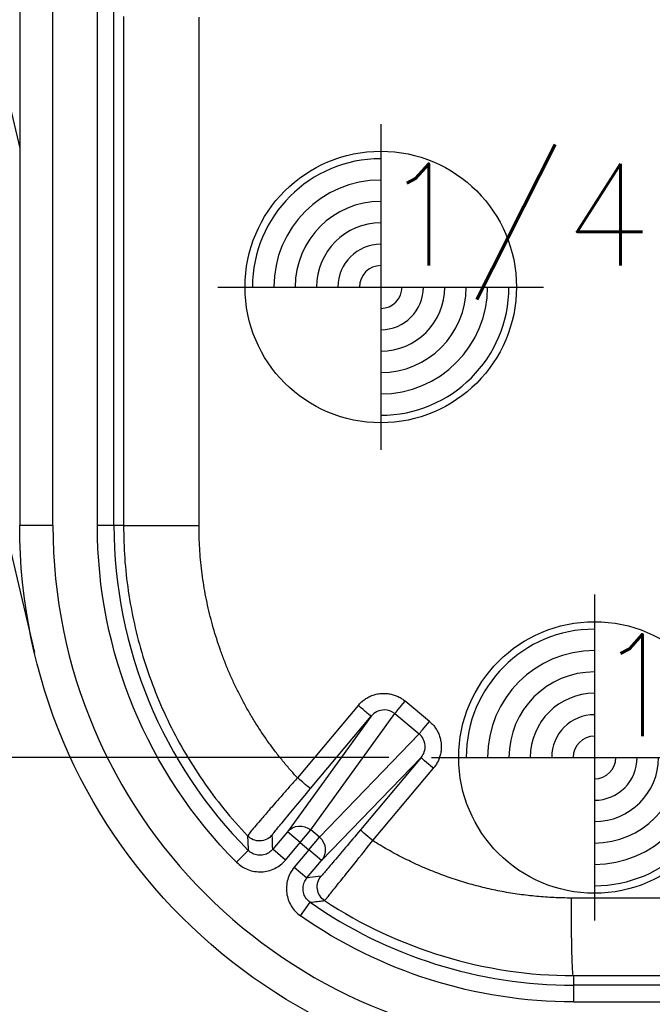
# Model space of a CAD drawing. Extents: x 2651 to 11825, y -3833 to 1075.
# Tile 240 of 256: x 4085 to 4100, y 228 to 251. Entities that reach past the tile are written whole.
import ezdxf

# ---------------------------------------------------------------- set-up
doc = ezdxf.new("R2010")
doc.units = 0
doc.header["$LTSCALE"] = 10
doc.linetypes.add('CNSHID', pattern=[4, 3, -1])
doc.linetypes.add('HIDDEN', pattern=[0.375, 0.25, -0.125])
doc.layers.get('0').update_dxf_attribs({"linetype": 'CONTINUOUS'})
doc.layers.get('Defpoints').update_dxf_attribs({"linetype": 'CONTINUOUS'})
for name, color, linetype in [('1', 7, 'CONTINUOUS'), ('COOL', 150, 'HIDDEN'), ('DIM', 3, 'CONTINUOUS'), ('PIN', 3, 'CONTINUOUS'), ('WL1-HL', 4, 'CNSHID')]:
    doc.layers.add(name, color=color, linetype=linetype)
doc.styles.get("Standard").update_dxf_attribs({"font": 'romans.shx'})
doc.dimstyles.new('MM& INCH5', dxfattribs={"dimtxt": 5, "dimasz": 2.5, "dimexe": 1, "dimexo": 0.5, "dimtad": 0, "dimrnd": 1.38778e-17, "dimzin": 9, "dimdsep": 46, "dimtxsty": 'Standard', "dimblk": 'CLOSED', "dimcen": 0, "dimclrd": 3, "dimclre": 3, "dimclrt": 3, "dimazin": 2, "dimtfac": 0.75, "dimtofl": 0, "dimtmove": 0, "dimatfit": 3, "dimfxl": 0, "dimtolj": 1, "dimarcsym": 0})
doc.dimstyles.new('T5', dxfattribs={"dimtxt": 5, "dimasz": 4, "dimexe": 1.5, "dimexo": 1, "dimgap": 1.5, "dimtad": 0, "dimrnd": 1.38778e-17, "dimzin": 9, "dimdsep": 46, "dimtxsty": 'Standard', "dimblk": 'CLOSED', "dimcen": 0, "dimclrd": 3, "dimclre": 3, "dimclrt": 3, "dimazin": 2, "dimtfac": 0.75, "dimtofl": 0, "dimtmove": 0, "dimatfit": 3, "dimfxl": 0, "dimtolj": 1, "dimarcsym": 0})

# ---------------------------------------------------------------- blocks, each defined once
blk = doc.blocks.new('DSD')
at = {"layer": '1', "color": 7, "linetype": 'Continuous'}
for p, q in [((451.7, 500.646), (459.524, 467.445)), ((459.179, 497.134), (459.179, 470.416)), ((456.588, 490.224), (459.179, 479.237))]:
    blk.add_line(p, q, dxfattribs=at)
at = {"layer": '1', "color": 110, "linetype": 'Continuous'}
blk.add_line((459.956, 470.416), (459.956, 497.134), dxfattribs=at)
at = {"layer": '1', "color": 252, "linetype": 'Continuous'}
for p, q in [((459.956, 470.416), (459.956, 497.134)), ((460.995, 482.542), (460.995, 470.416)), ((461.384, 470.416), (461.384, 482.542)), ((461.608, 482.319), (461.608, 470.416)), ((463.374, 470.416), (463.374, 482.306)), ((459.956, 470.416), (459.179, 470.416)), ((461.384, 470.416), (460.995, 470.416)), ((461.608, 470.416), (461.384, 470.416)), ((461.608, 470.416), (463.374, 470.416)), ((467.096, 466.21), (465.676, 464.517)), ((468.765, 465.838), (468.196, 466.313)), ((465.987, 463.3), (467.958, 466.018)), ((467.958, 466.018), (468.527, 465.543)), ((467.404, 465.96), (465.442, 463.254)), ((465.984, 464.267), (467.404, 465.96)), ((468.527, 465.543), (466.191, 463.129)), ((466.241, 462.583), (468.569, 464.99)), ((468.569, 464.99), (467.15, 463.299)), ((467.438, 463.049), (468.857, 464.74)), ((465.442, 463.254), (465.1, 462.846)), ((465.739, 463.004), (465.442, 463.254)), ((465.739, 463.004), (465.987, 463.3)), ((466.191, 463.129), (465.987, 463.3)), ((465.397, 462.596), (465.739, 463.004)), ((465.739, 463.004), (465.943, 462.833)), ((465.943, 462.833), (466.191, 463.129)), ((464.527, 462.821), (464.252, 462.547)), ((465.397, 462.596), (465.1, 462.846)), ((465.943, 462.833), (465.601, 462.426)), ((466.241, 462.583), (465.943, 462.833)), ((465.899, 462.176), (466.241, 462.583)), ((465.601, 462.426), (465.899, 462.176)), ((465.751, 461.289), (465.974, 461.607)), ((488.925, 461.711), (472.085, 461.707)), ((472.133, 459.893), (488.973, 459.897)), ((472.133, 459.893), (472.133, 459.668)), ((488.973, 459.668), (472.133, 459.668)), ((472.133, 459.668), (472.133, 459.279)), ((472.133, 459.279), (488.973, 459.279))]:
    blk.add_line(p, q, dxfattribs=at)
at = {"layer": '1', "color": 7, "linetype": 'Continuous', "extrusion": (0, 0, -1)}
blk.add_arc((-472.133, 470.416), 12.954, 270, 0, dxfattribs=at)
at = {"layer": '1', "color": 110, "linetype": 'Continuous'}
blk.add_arc((472.133, 470.416), 12.177, 180, 270, dxfattribs=at)
at = {"layer": '1', "color": 252, "linetype": 'Continuous'}
for radius, start, end in [(12.177, 180, 270), (10.748, 180, 224.96), (10.748, 235.04, 270)]:
    blk.add_arc((472.133, 470.416), radius, start, end, dxfattribs=at)
at = {"layer": '1', "color": 252, "linetype": 'Continuous', "extrusion": (0, 0, -1)}
for start, end in [(315.04, 0), (270, 304.96)]:
    blk.add_arc((-472.133, 470.416), 11.137, start, end, dxfattribs=at)
for centre, major_axis, ratio, start_param, end_param in [((467.106, 466.21), (-0.298, 0.25), 0.016827, 3.150321, 4.732446), ((468.206, 466.313), (0.249, 0.298), 0.020097, 3.263954, 4.695612), ((468.775, 465.838), (0.249, 0.298), 0.020097, 3.263954, 4.695612), ((468.867, 464.74), (0.298, -0.25), 0.016833, 1.590848, 3.132865), ((465.686, 464.517), (-0.298, 0.25), 0.016827, 3.150321, 4.732446), ((465.739, 463.004), (0.315, -0.228), 0.992489, 3.212987, 4.782718), ((467.448, 463.049), (-0.298, 0.25), 0.016833, 4.732441, 6.274457), ((464.789, 463.43), (-0.388, -0.012), 0.999914, 3.870966, 5.553812), ((465.943, 462.833), (0.279, -0.27), 0.992489, 4.64206, 6.211791), ((466.528, 461.972), (-0.056, 0.385), 0.999914, 3.870947, 5.55383), ((472.133, 461.707), (0, -1.814), 0.026177, 0.00873, 1.570802)]:
    blk.add_ellipse(centre, major_axis=major_axis, ratio=ratio, start_param=start_param, end_param=end_param, dxfattribs=at)
at = {"layer": '1', "color": 252, "linetype": 'Continuous'}
for points, knots in [([(461.608, 470.416), (461.613, 470.162), (461.624, 469.65), (461.711, 468.882), (461.852, 468.115), (462.053, 467.352), (462.314, 466.599), (462.634, 465.86), (463.013, 465.141), (463.453, 464.447), (463.947, 463.78), (464.32, 463.368), (464.508, 463.162)], [0, 0, 0, 0, 0.095412, 0.191843, 0.289293, 0.387763, 0.487253, 0.587763, 0.689292, 0.791841, 0.895411, 1, 1, 1, 1]), ([(468.569, 464.99), (468.637, 465.07), (468.671, 465.176), (468.655, 465.38), (468.605, 465.478), (468.527, 465.543)], [0, 0, 0, 0, 0.5, 0.5, 1, 1, 1, 1]), ([(465.676, 464.517), (465.615, 464.449), (465.496, 464.314), (465.327, 464.123), (465.175, 463.95), (465.045, 463.8), (464.937, 463.674), (464.765, 463.473), (464.558, 463.234), (464.525, 463.186), (464.508, 463.162)], [0, 0, 0, 0, 0.098273, 0.192699, 0.281493, 0.363195, 0.43672, 0.501355, 0.746562, 1, 1, 1, 1]), ([(465.087, 463.179), (465.087, 463.184), (465.11, 463.212), (465.178, 463.296), (465.205, 463.33), (465.27, 463.409), (465.308, 463.455), (465.431, 463.605), (465.531, 463.726), (465.747, 463.984), (465.864, 464.125), (465.984, 464.267)], [0, 0, 0, 0, 0.25, 0.25, 0.375, 0.375, 0.5, 0.5, 0.75, 0.75, 1, 1, 1, 1]), ([(467.15, 463.299), (467.03, 463.156), (466.913, 463.017), (466.748, 462.822), (466.696, 462.76), (466.597, 462.643), (466.549, 462.588), (466.422, 462.439), (466.353, 462.359), (466.259, 462.251), (466.234, 462.222), (466.229, 462.221)], [0, 0, 0, 0, 0.25, 0.25, 0.375, 0.375, 0.5, 0.5, 0.75, 0.75, 1, 1, 1, 1]), ([(464.508, 463.163), (464.508, 463.158), (464.508, 463.154), (464.509, 463.138), (464.51, 463.124), (464.513, 463.055), (464.516, 463), (464.521, 462.928), (464.522, 462.912), (464.524, 462.87), (464.525, 462.846), (464.527, 462.821)], [0, 0, 0, 0, 0.03027, 0.03027, 0.151349, 0.151349, 0.635664, 0.635664, 0.782653, 0.782653, 1, 1, 1, 1]), ([(465.1, 462.846), (465.096, 462.935), (465.092, 463.025), (465.089, 463.137), (465.088, 463.158), (465.087, 463.18)], [0, 0, 0, 0, 0.806966, 0.806966, 1, 1, 1, 1]), ([(466.313, 461.648), (466.316, 461.651), (466.323, 461.658), (466.365, 461.709), (466.433, 461.792), (466.527, 461.909), (466.683, 462.103), (466.973, 462.462), (467.264, 462.83), (467.438, 463.049)], [0, 0, 0, 0, 0.094956, 0.193629, 0.295034, 0.397999, 0.501243, 0.703195, 1, 1, 1, 1]), ([(465.1, 462.846), (465.071, 462.818), (465.01, 462.758), (464.886, 462.709), (464.751, 462.703), (464.623, 462.741), (464.558, 462.795), (464.527, 462.821)], [0, 0, 0, 0, 0.188754, 0.394177, 0.605822, 0.811245, 1, 1, 1, 1]), ([(464.252, 462.547), (464.329, 462.47), (464.42, 462.411), (464.62, 462.333), (464.729, 462.315), (464.942, 462.324), (465.049, 462.351), (465.241, 462.446), (465.328, 462.513), (465.397, 462.596)], [0, 0, 0, 0, 0.25, 0.25, 0.5, 0.5, 0.75, 0.75, 1, 1, 1, 1]), ([(465.601, 462.426), (465.531, 462.342), (465.48, 462.246), (465.42, 462.04), (465.412, 461.93), (465.44, 461.718), (465.476, 461.614), (465.587, 461.431), (465.662, 461.351), (465.751, 461.289)], [0, 0, 0, 0, 0.25, 0.25, 0.5, 0.5, 0.75, 0.75, 1, 1, 1, 1]), ([(465.974, 461.607), (465.943, 461.634), (465.878, 461.689), (465.818, 461.808), (465.801, 461.942), (465.827, 462.073), (465.875, 462.142), (465.899, 462.176)], [0, 0, 0, 0, 0.188755, 0.394179, 0.605823, 0.811246, 1, 1, 1, 1]), ([(466.23, 462.222), (466.142, 462.209), (466.055, 462.197), (465.945, 462.182), (465.922, 462.179), (465.899, 462.176)], [0, 0, 0, 0, 0.788285, 0.788285, 1, 1, 1, 1]), ([(465.972, 461.607), (465.977, 461.608), (465.982, 461.608), (465.997, 461.61), (466.011, 461.612), (466.079, 461.62), (466.134, 461.626), (466.23, 461.638), (466.271, 461.643), (466.313, 461.648)], [0, 0, 0, 0, 0.030224, 0.030224, 0.151118, 0.151118, 0.634697, 0.634697, 1, 1, 1, 1])]:
    blk.add_open_spline(points, degree=3, knots=knots, dxfattribs=at)
at = {"layer": '1', "color": 7, "linetype": 'Continuous'}
for points, weights in [([(465.676, 464.517), (464.178, 466.144), (463.374, 468.205), (463.374, 470.416)], [1, 0.954385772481, 0.954385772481, 1]), ([(472.085, 461.707), (470.429, 461.707), (468.838, 462.166), (467.438, 463.049)], [1, 0.973777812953, 0.973777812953, 1])]:
    blk.add_rational_spline(points, weights, degree=3, dxfattribs=at)
at = {"layer": '1', "color": 252, "linetype": 'Continuous'}
for points in [[(467.096, 466.21), (467.391, 466.562), (467.846, 466.605), (468.196, 466.313)], [(468.765, 465.838), (469.114, 465.547), (469.152, 465.092), (468.857, 464.74)]]:
    blk.add_rational_spline(points, [1, 0.80498879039, 0.80498879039, 1], degree=3, dxfattribs=at)
for points in [[(467.708, 466.106), (467.593, 466.105), (467.479, 466.05), (467.404, 465.96)], [(467.958, 466.018), (467.889, 466.075), (467.799, 466.107), (467.708, 466.106)], [(466.313, 461.648), (468.026, 460.512), (470.077, 459.893), (472.133, 459.893)]]:
    blk.add_open_spline(points, degree=3, dxfattribs=at)
blk = doc.blocks.new('*D143')
at = {"layer": 'Defpoints', "color": 0}
for p in [(4171.684, 387.642), (3870.047, 255.642), (3896.684, 255.642)]:
    blk.add_point(p, dxfattribs=at)
at = {"layer": 'DIM', "color": 3, "lineweight": -2}
blk.add_line((3896.184, 255.642), (3870.047, 255.642), dxfattribs=at)
at = {"layer": 'DIM', "color": 3, "insert": (3847.041, 255.642), "char_height": 5, "attachment_point": 5}
blk.add_mtext('\\A1;132 [5.197]', dxfattribs=at)
blk = doc.blocks.new('_Closed')
at = {"color": 0, "linetype": 'ByBlock', "lineweight": -2}
for p, q in [((-1, 0.1667), (0, 0)), ((-1, 0.1667), (-1, -0.1667)), ((0, 0), (-1, -0.1667)), ((0, 0), (-1, 0))]:
    blk.add_line(p, q, dxfattribs=at)
blk = doc.blocks.new('*D145')
at = {"layer": 'Defpoints', "color": 0}
for p in [(4171.684, 387.642), (3870.047, 212.642), (3896.684, 212.642)]:
    blk.add_point(p, dxfattribs=at)
at = {"layer": 'DIM', "color": 3, "lineweight": -2}
blk.add_line((3896.184, 212.642), (3870.047, 212.642), dxfattribs=at)
at = {"layer": 'DIM', "color": 3, "insert": (3849.422, 212.642), "char_height": 5, "attachment_point": 5}
blk.add_mtext('\\A1;175 [6.89]', dxfattribs=at)
blk = doc.blocks.new('*D146')
at = {"layer": 'Defpoints', "color": 0}
for p in [(4171.684, 387.642), (3870.047, 182.642), (3896.684, 182.642)]:
    blk.add_point(p, dxfattribs=at)
at = {"layer": 'DIM', "color": 3, "lineweight": -2}
blk.add_line((3896.184, 182.642), (3870.047, 182.642), dxfattribs=at)
at = {"layer": 'DIM', "color": 3, "insert": (3846.684, 182.642), "char_height": 5, "attachment_point": 5}
blk.add_mtext('\\A1;205 [8.071]', dxfattribs=at)
blk = doc.blocks.new('*D147')
at = {"layer": 'Defpoints', "color": 0}
for p in [(4171.684, 387.642), (3870.047, 162.642), (3896.684, 162.642)]:
    blk.add_point(p, dxfattribs=at)
at = {"layer": 'DIM', "color": 3, "lineweight": -2}
blk.add_line((3896.184, 162.642), (3870.047, 162.642), dxfattribs=at)
at = {"layer": 'DIM', "color": 3, "insert": (3846.684, 162.642), "char_height": 5, "attachment_point": 5}
blk.add_mtext('\\A1;225 [8.858]', dxfattribs=at)
blk = doc.blocks.new('*D148')
at = {"layer": 'Defpoints', "color": 0}
for p in [(4171.684, 387.642), (3870.047, 119.642), (3896.684, 119.642)]:
    blk.add_point(p, dxfattribs=at)
at = {"layer": 'DIM', "color": 3, "lineweight": -2}
blk.add_line((3896.184, 119.642), (3870.047, 119.642), dxfattribs=at)
at = {"layer": 'DIM', "color": 3, "insert": (3844.303, 119.642), "char_height": 5, "attachment_point": 5}
blk.add_mtext('\\A1;268 [10.551]', dxfattribs=at)
blk = doc.blocks.new('*D149')
at = {"layer": 'Defpoints', "color": 0}
for p in [(4171.684, 387.642), (3870.047, 12.642), (3896.684, 12.642)]:
    blk.add_point(p, dxfattribs=at)
at = {"layer": 'DIM', "color": 3, "lineweight": -2}
blk.add_line((3896.184, 12.642), (3870.047, 12.642), dxfattribs=at)
at = {"layer": 'DIM', "color": 3, "insert": (3844.303, 12.642), "char_height": 5, "attachment_point": 5}
blk.add_mtext('\\A1;375 [14.764]', dxfattribs=at)
blk = doc.blocks.new('*D150')
at = {"layer": 'Defpoints', "color": 0}
for p in [(4171.684, 387.642), (3870.047, 55.642), (3896.684, 55.642)]:
    blk.add_point(p, dxfattribs=at)
at = {"layer": 'DIM', "color": 3, "lineweight": -2}
blk.add_line((3896.184, 55.642), (3870.047, 55.642), dxfattribs=at)
at = {"layer": 'DIM', "color": 3, "insert": (3844.303, 55.642), "char_height": 5, "attachment_point": 5}
blk.add_mtext('\\A1;332 [13.071]', dxfattribs=at)
blk = doc.blocks.new('*D151')
at = {"layer": 'Defpoints', "color": 0}
for p in [(4171.684, 387.642), (3870.047, -22.358), (3962.156, -22.358)]:
    blk.add_point(p, dxfattribs=at)
at = {"layer": 'DIM', "color": 3, "lineweight": -2}
blk.add_line((3961.656, -22.358), (3870.047, -22.358), dxfattribs=at)
at = {"layer": 'DIM', "color": 3, "insert": (3844.303, -22.358), "char_height": 5, "attachment_point": 5}
blk.add_mtext('\\A1;410 [16.142]', dxfattribs=at)
blk = doc.blocks.new('*D152')
at = {"layer": 'Defpoints', "color": 0}
for p in [(4171.684, 387.642), (3870.047, -84.358), (3941.504, -84.358)]:
    blk.add_point(p, dxfattribs=at)
at = {"layer": 'DIM', "color": 3, "lineweight": -2}
blk.add_line((3941.004, -84.358), (3870.047, -84.358), dxfattribs=at)
at = {"layer": 'DIM', "color": 3, "insert": (3844.303, -84.358), "char_height": 5, "attachment_point": 5}
blk.add_mtext('\\A1;472 [18.583]', dxfattribs=at)
blk = doc.blocks.new('*D153')
at = {"layer": 'Defpoints', "color": 0}
for p in [(4171.684, 387.642), (3870.047, -57.358), (4069.264, -57.358)]:
    blk.add_point(p, dxfattribs=at)
at = {"layer": 'DIM', "color": 3, "lineweight": -2}
blk.add_line((4068.764, -57.358), (3870.047, -57.358), dxfattribs=at)
at = {"layer": 'DIM', "color": 3, "insert": (3846.684, -57.358), "char_height": 5, "attachment_point": 5}
blk.add_mtext('\\A1;445 [17.52]', dxfattribs=at)
blk = doc.blocks.new('*D154')
at = {"layer": 'Defpoints', "color": 0}
for p in [(4171.684, 387.642), (3870.047, -104.358), (4071.444, -104.358)]:
    blk.add_point(p, dxfattribs=at)
at = {"layer": 'DIM', "color": 3, "lineweight": -2}
blk.add_line((4070.944, -104.358), (3870.047, -104.358), dxfattribs=at)
at = {"layer": 'DIM', "color": 3, "insert": (3846.684, -104.358), "char_height": 5, "attachment_point": 5}
blk.add_mtext('\\A1;492 [19.37]', dxfattribs=at)
blk = doc.blocks.new('*D155')
at = {"layer": 'Defpoints', "color": 0}
for p in [(4171.684, 387.642), (3870.047, -124.358), (4057.484, -124.358)]:
    blk.add_point(p, dxfattribs=at)
at = {"layer": 'DIM', "color": 3, "lineweight": -2}
blk.add_line((4056.984, -124.358), (3870.047, -124.358), dxfattribs=at)
at = {"layer": 'DIM', "color": 3, "insert": (3844.303, -124.358), "char_height": 5, "attachment_point": 5}
blk.add_mtext('\\A1;512 [20.157]', dxfattribs=at)
blk = doc.blocks.new('*D191')
at = {"layer": 'Defpoints', "color": 0}
for p in [(4171.684, 387.642), (3870.047, 190.642), (4098.024, 184.442)]:
    blk.add_point(p, dxfattribs=at)
at = {"layer": 'DIM', "color": 3, "lineweight": -2}
for p, q in [((3875.047, 190.642), (3870.047, 190.642)), ((3880.047, 184.442), (3875.047, 190.642)), ((4097.524, 184.442), (3880.047, 184.442))]:
    blk.add_line(p, q, dxfattribs=at)
at = {"layer": 'DIM', "color": 3, "insert": (3851.446, 190.642), "char_height": 5, "attachment_point": 5}
blk.add_mtext('\\A1;203.2 [8]', dxfattribs=at)
blk = doc.blocks.new('*D192')
at = {"layer": 'Defpoints', "color": 0}
for p in [(4171.684, 387.642), (3870.047, 32.042), (4076.434, 32.042)]:
    blk.add_point(p, dxfattribs=at)
at = {"layer": 'DIM', "color": 3, "lineweight": -2}
blk.add_line((4075.934, 32.042), (3870.047, 32.042), dxfattribs=at)
at = {"layer": 'DIM', "color": 3, "insert": (3849.065, 32.042), "char_height": 5, "attachment_point": 5}
blk.add_mtext('\\A1;355.6 [14]', dxfattribs=at)
blk = doc.blocks.new('*D194')
at = {"layer": 'Defpoints', "color": 0}
for p in [(4171.684, 387.642), (3974.684, -117.538), (3974.684, -149.953)]:
    blk.add_point(p, dxfattribs=at)
at = {"layer": 'DIM', "color": 3, "lineweight": -2}
blk.add_line((3974.684, -118.038), (3974.684, -149.953), dxfattribs=at)
at = {"layer": 'DIM', "color": 3, "insert": (3974.684, -172.959), "char_height": 5, "attachment_point": 5, "rotation": 90}
blk.add_mtext('\\A1;197 [7.756]', dxfattribs=at)
blk = doc.blocks.new('*D195')
at = {"layer": 'Defpoints', "color": 0}
for p in [(4171.684, 387.642), (4046.684, -137.358), (4046.684, -149.953)]:
    blk.add_point(p, dxfattribs=at)
at = {"layer": 'DIM', "color": 3, "lineweight": -2}
blk.add_line((4046.684, -137.858), (4046.684, -149.953), dxfattribs=at)
at = {"layer": 'DIM', "color": 3, "insert": (4046.684, -172.959), "char_height": 5, "attachment_point": 5, "rotation": 90}
blk.add_mtext('\\A1;125 [4.921]', dxfattribs=at)
blk = doc.blocks.new('*D196')
at = {"layer": 'Defpoints', "color": 0}
for p in [(4171.684, 387.642), (4064.684, -131.558), (4064.684, -149.953)]:
    blk.add_point(p, dxfattribs=at)
at = {"layer": 'DIM', "color": 3, "lineweight": -2}
blk.add_line((4064.684, -132.058), (4064.684, -149.953), dxfattribs=at)
at = {"layer": 'DIM', "color": 3, "insert": (4064.684, -172.959), "char_height": 5, "attachment_point": 5, "rotation": 90}
blk.add_mtext('\\A1;107 [4.213]', dxfattribs=at)
blk = doc.blocks.new('*D197')
at = {"layer": 'Defpoints', "color": 0}
for p in [(4171.684, 387.642), (4086.684, -119.598), (4086.684, -149.953)]:
    blk.add_point(p, dxfattribs=at)
at = {"layer": 'DIM', "color": 3, "lineweight": -2}
blk.add_line((4086.684, -120.098), (4086.684, -149.953), dxfattribs=at)
at = {"layer": 'DIM', "color": 3, "insert": (4086.684, -170.935), "char_height": 5, "attachment_point": 5, "rotation": 90}
blk.add_mtext('\\A1;85 [3.346]', dxfattribs=at)
blk = doc.blocks.new('*D198')
at = {"layer": 'Defpoints', "color": 0}
for p in [(4171.684, 387.642), (4096.684, -84.778), (4096.684, -149.953)]:
    blk.add_point(p, dxfattribs=at)
at = {"layer": 'DIM', "color": 3, "lineweight": -2}
blk.add_line((4096.684, -85.278), (4096.684, -149.953), dxfattribs=at)
at = {"layer": 'DIM', "color": 3, "insert": (4096.684, -170.935), "char_height": 5, "attachment_point": 5, "rotation": 90}
blk.add_mtext('\\A1;75 [2.953]', dxfattribs=at)
blk = doc.blocks.new('*D279')
at = {"layer": 'Defpoints', "color": 0}
for p in [(4171.684, 387.642), (3870.047, -67.358), (3896.684, -67.358)]:
    blk.add_point(p, dxfattribs=at)
at = {"layer": 'DIM', "color": 3, "lineweight": -2}
blk.add_line((3896.184, -67.358), (3870.047, -67.358), dxfattribs=at)
at = {"layer": 'DIM', "color": 3, "insert": (3844.303, -67.358), "char_height": 5, "attachment_point": 5}
blk.add_mtext('\\A1;455 [17.913]', dxfattribs=at)
blk = doc.blocks.new('117')
at = {"layer": 'WL1-HL'}
blk.add_circle((254.95, 1693.104), 13.87, dxfattribs=at)
blk = doc.blocks.new('A$C257357D5')
at = {"layer": 'COOL'}
blk.add_blockref('117', (-315.95, -1725.104), dxfattribs=at)
blk = doc.blocks.new('*U6', base_point=(965.4695, 1808.9548))
blk.add_circle((965.4695, 1808.9548), 0.5)
for radius, start, end in [(0.4724, 90, 180), (0.3937, 90, 180), (0.315, 90, 180), (0.2362, 90, 180), (0.1575, 90, 180), (0.0787, 90, 180), (0.0787, 270, 0), (0.1575, 270, 0), (0.2362, 270, 0), (0.315, 270, 0), (0.3937, 270, 0), (0.4724, 270, 0)]:
    blk.add_arc((965.4695, 1808.9548), radius, start, end)
at = {"layer": 'PIN'}
for p, q in [((965.4695, 1809.5548), (965.4695, 1808.3548)), ((964.8695, 1808.9548), (966.0695, 1808.9548))]:
    blk.add_line(p, q, dxfattribs=at)
blk = doc.blocks.new('*D3339')
at = {"layer": 'Defpoints', "color": 0}
for p in [(4171.684, 387.642), (4078.178, 233.642), (4094.874, 233.642)]:
    blk.add_point(p, dxfattribs=at)
at = {"layer": 'PIN', "color": 3, "lineweight": -2}
blk.add_line((4093.874, 233.642), (4078.178, 233.642), dxfattribs=at)
at = {"layer": 'PIN', "color": 3, "insert": (4070.488, 233.642), "char_height": 5, "attachment_point": 5}
blk.add_mtext('\\A1;154', dxfattribs=at)

msp = doc.modelspace()

# ---------------------------------------------------------------- block references
at = {"layer": 'DIM'}
for name, p in [('DSD', (3626.059, -231.352)), ('A$C257357D5', (4171.684, 287.642))]:
    msp.add_blockref(name, p, dxfattribs=at)
at = {"layer": 'PIN', "xscale": 6.35, "yscale": 6.35, "zscale": 6.35}
for p in [(4093.684, 244.642), (4098.684, 233.642)]:
    msp.add_blockref('*U6', p, dxfattribs=at)

# ---------------------------------------------------------------- texts
at = {"layer": 'PIN', "color": 4}
for p in [(4093.684, 245.142), (4098.684, 234.142)]:
    msp.add_text('1/4', height=2.3813, dxfattribs=at).set_placement(p)

# ---------------------------------------------------------------- dimensions: what is measured, and where the dimension line sits
at = {"layer": 'DIM'}
for feature_location, offset, dtype, picture, middle in [((3962.156, -22.358), (-92.109, 0), 0, '*D151', (3844.303, -22.358)), ((3941.504, -84.358), (-71.457, 0), 0, '*D152', (3844.303, -84.358)), ((3896.684, -67.358), (-26.637, 0), 0, '*D279', (3844.303, -67.358)), ((4057.484, -124.358), (-187.437, 0), 0, '*D155', (3844.303, -124.358)), ((3896.684, 12.642), (-26.637, 0), 0, '*D149', (3844.303, 12.642)), ((3896.684, 55.642), (-26.637, 0), 0, '*D150', (3844.303, 55.642)), ((3896.684, 119.642), (-26.637, 0), 0, '*D148', (3844.303, 119.642)), ((4069.264, -57.358), (-199.217, 0), 0, '*D153', (3846.684, -57.358)), ((4071.444, -104.358), (-201.397, 0), 0, '*D154', (3846.684, -104.358)), ((3896.684, 182.642), (-26.637, 0), 0, '*D146', (3846.684, 182.642)), ((3896.684, 162.642), (-26.637, 0), 0, '*D147', (3846.684, 162.642)), ((3896.684, 255.642), (-26.637, 0), 0, '*D143', (3847.041, 255.642)), ((4076.434, 32.042), (-206.387, 0), 0, '*D192', (3849.065, 32.042)), ((3896.684, 212.642), (-26.637, 0), 0, '*D145', (3849.422, 212.642)), ((4098.024, 184.442), (-227.977, 6.2), 0, '*D191', (3851.446, 190.642)), ((3974.684, -117.538), (0, -32.415), 1, '*D194', (3974.684, -172.959)), ((4046.684, -137.358), (0, -12.595), 1, '*D195', (4046.684, -172.959)), ((4064.684, -131.558), (0, -18.395), 1, '*D196', (4064.684, -172.959)), ((4086.684, -119.598), (0, -30.355), 1, '*D197', (4086.684, -170.935)), ((4096.684, -84.778), (0, -65.175), 1, '*D198', (4096.684, -170.935))]:
    dim = msp.add_ordinate_dim(feature_location=feature_location, offset=offset, dtype=dtype, origin=(4171.684, 387.642), dimstyle='MM& INCH5', dxfattribs=at)
    dim.commit()
    dim.dimension.update_dxf_attribs({"geometry": picture, "text_midpoint": middle})
at = {"layer": 'PIN'}
dim = msp.add_ordinate_dim(feature_location=(4094.874, 233.642), offset=(-16.696, 0), dtype=0, origin=(4171.684, 387.642), dimstyle='T5', dxfattribs=at)
dim.commit()
dim.dimension.update_dxf_attribs({"geometry": '*D3339', "text_midpoint": (4070.488, 233.642)})

doc.saveas('drawing.dxf')
